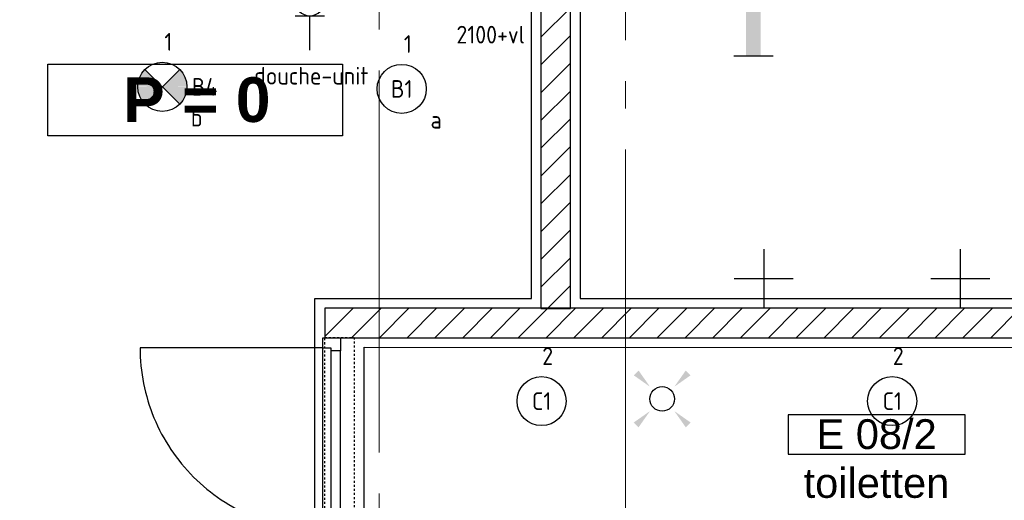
# Model space of a CAD drawing. Header units: millimetres. Extents: x -38031 to 123247, y -16330 to 129979.
# Tile 26 of 235: x 2527 to 7538, y 8731 to 11178. Entities that reach past the tile are written whole.
import ezdxf
from ezdxf.enums import TextEntityAlignment as Align

# ---------------------------------------------------------------- set-up
doc = ezdxf.new("R2010")
doc.units = ezdxf.units.MM
doc.header["$LTSCALE"] = 50
doc.linetypes.add('STYLE_01', pattern=[0.41664, 0.20828, -0.20836])
doc.linetypes.add('STYLE_11', pattern=[5, 3.888855, -0.416718, 0.277786, -0.416641])
for name, color, linetype in [('AB$1A---_ATTRIB035', 8, 'Continuous'), ('AB$1A---_ATTRIB050', 8, 'Continuous'), ('AL$1A---_ALGEMEEN', 8, 'Continuous'), ('AM$1A---_ARCERING', 8, 'Continuous'), ('BOUWKUNDIG', 8, 'Continuous'), ('EL6222--', 3, 'Continuous'), ('EL6311--', 3, 'Continuous'), ('EL6311--NV', 7, 'Continuous')]:
    doc.layers.add(name, color=color, linetype=linetype)
doc.layers.add('stramien', color=1, linetype='STYLE_11', lineweight=15)
doc.styles.add('Arial', font='ARIAL.TTF')
doc.styles.add('Arial (bold)', font='ARIALBD.TTF')
doc.styles.add('BURO-018', font='iso.shx', dxfattribs={"height": 90})
doc.styles.get("Standard").update_dxf_attribs({"font": 'iso.shx'})
pattern_1 = [(45, (-987936.49, -175784.82), (70.710678, -70.710678), [])]

# ---------------------------------------------------------------- blocks, each defined once
blk = doc.blocks.new('E00411')
at = {"color": 0, "linetype": 'Continuous'}
blk.add_circle((0, 0), 1.25, dxfattribs=at)
for points in [[(-2.89, 2.4), (-2.4, 2.89), (-1.24, 1.24)], [(2.4, 2.89), (2.89, 2.4), (1.24, 1.24)], [(-2.4, -2.89), (-2.89, -2.4), (-1.24, -1.24)], [(2.89, -2.4), (2.4, -2.89), (1.24, -1.24)]]:
    blk.add_solid(points, dxfattribs=at)
at = {"color": 0, "linetype": 'Continuous', "style": 'BURO-018'}
for tag, p in [('E_GKAST', (0, 8)), ('E_GROEP', (0, 5)), ('E_SLET1', (4.5, 2)), ('E_GROEP', (0, 0)), ('E_GKAST', (0, 0))]:
    blk.add_attdef(tag, text='', height=1.8, dxfattribs=at).set_placement(p, align=Align.MIDDLE)
at = {"color": 0, "linetype": 'Continuous', "style": 'BURO-018', "flags": 1}
for tag, p in [('E_SGROEP', (4.5, 5)), ('E_MATCODE', (0, 0)), ('E_SGROEP', (0, 0))]:
    blk.add_attdef(tag, text='', height=1.8, dxfattribs=at).set_placement(p, align=Align.MIDDLE)
blk = doc.blocks.new('1115B3A')
at = {"color": 0, "linetype": 'Continuous'}
blk.add_circle((0, 0), 2.5, dxfattribs=at)
at = {"color": 0, "linetype": 'Continuous', "style": 'BURO-018'}
for tag, p in [('E_GKAST', (0, 8)), ('E_GROEP', (0, 5)), ('E_SGROEP', (4.5, 5)), ('E_ARMCODE', (0, 0)), ('E_SLET', (4.5, -1))]:
    blk.add_attdef(tag, text='', height=1.8, dxfattribs=at).set_placement(p, align=Align.MIDDLE)
blk = doc.blocks.new('E00018')
at = {"color": 0, "linetype": 'Continuous'}
for p, q in [((-1.77, -1.77), (1.77, 1.77)), ((1.77, -1.77), (-1.77, 1.77))]:
    blk.add_line(p, q, dxfattribs=at)
at = {"color": 0, "linetype": 'Continuous', "const_width": 2.5}
for points in [[(-0.88, 0.88, -0.198912), (0, 1.25, -0.198912), (0.88, 0.88, -1)], [(-0.88, -0.88, 0.198912), (0, -1.25, 0.198912), (0.88, -0.88, 1)]]:
    blk.add_lwpolyline(points, format="xyb", dxfattribs=at)
blk = doc.blocks.new('1115B3A-NO1')
at = {"color": 0, "linetype": 'Continuous'}
blk.add_circle((0, 0), 2.5, dxfattribs=at)
at = {"color": 0, "zscale": 100}
blk.add_blockref('E00018', (0, 0), dxfattribs=at)
at = {"color": 0, "linetype": 'Continuous', "style": 'BURO-018'}
for tag, p in [('E_GKAST', (0, 8)), ('E_GROEP', (0, 5)), ('E_SGROEP', (4.5, 5)), ('E_ARMCODE', (0, 0)), ('E_SLET', (4.5, -1))]:
    blk.add_attdef(tag, text='', height=1.8, dxfattribs=at).set_placement(p, align=Align.MIDDLE)
blk = doc.blocks.new('1115B61540')
at = {"color": 0}
for p, q in [((-15.4, 2), (-15.4, -2)), ((15.4, 2), (15.4, -2))]:
    blk.add_line(p, q, dxfattribs=at)
at = {"color": 0, "linetype": 'Continuous'}
blk.add_circle((0, 0), 2.5, dxfattribs=at)
at = {"color": 0}
for points in [[(-2.5, 0.75), (-15.4, 0.75), (-2.5, -0.75), (-15.4, -0.75)], [(2.5, 0.75), (15.4, 0.75), (2.5, -0.75), (15.4, -0.75)]]:
    blk.add_solid(points, dxfattribs=at)
at = {"color": 0, "linetype": 'Continuous', "style": 'BURO-018'}
for tag, p in [('E_GKAST', (0, 8)), ('E_GROEP', (0, 5)), ('E_SGROEP', (4.5, 5)), ('E_ARMCODE', (0, 0)), ('E_SLET', (4.5, -3))]:
    blk.add_attdef(tag, text='', height=1.8, dxfattribs=at).set_placement(p, align=Align.MIDDLE)
blk = doc.blocks.new('111304')
at = {"color": 0, "linetype": 'Continuous'}
for p, q in [((-1.5, 4.5), (1.5, 4.5)), ((0, 1), (0, 4.5))]:
    blk.add_line(p, q, dxfattribs=at)
blk.add_arc((0, 6), 1.5, 180, 0, dxfattribs=at)
at = {"color": 0, "linetype": 'Continuous', "style": 'BURO-018'}
for tag, p in [('E_GKAST', (0, 11.5)), ('E_GROEP', (0, 8.5)), ('E_SGROEP', (4.5, 8.5))]:
    blk.add_attdef(tag, text='', height=1.8, dxfattribs=at).set_placement(p, align=Align.MIDDLE)
at = {"color": 0, "linetype": 'Continuous', "style": 'BURO-018', "flags": 1}
for tag, p in [('E_VERMCODE', (13, 8.5)), ('E_MATCODE', (0, 0))]:
    blk.add_attdef(tag, text='', height=1.8, dxfattribs=at).set_placement(p, align=Align.MIDDLE)
blk = doc.blocks.new('Group-18')
at = {"layer": 'AL$1A---_ALGEMEEN', "color": 0}
for points in [[(-54636, -13465), (-54686, -13465), (-54686, -11566), (-56386, -11566), (-56386, -14000), (-56086, -14000), (-56086, -14566), (-51026, -14566), (-51026, -14000), (-50476, -14000), (-50476, -14566), (-50416, -14566), (-50416, -14816), (-50981, -14816), (-50981, -18816), (-46336, -18816), (-46336, -14816), (-49316, -14816), (-49316, -14566), (-46336, -14566), (-46336, -11566), (-54486, -11566), (-54486, -13465), (-54636, -13465)], [(-51229.9, -14817), (-55289.5, -14815.5), (-55289.5, -17730), (-54414, -17730), (-54414, -24818), (-52331, -24818), (-52331, -18816), (-51229.9, -18817), (-51229.9, -14817)]]:
    blk.add_lwpolyline(points, dxfattribs=at)
blk.add_lwpolyline([(-47926, -19066), (-47926, -19066), (-46545.7, -19066), (-46545.7, -22435), (-50126, -22435), (-50126, -20165.9), (-52081, -20165.9), (-52081, -19064.9)], close=True, dxfattribs=at)
blk = doc.blocks.new('32x_hout-mk 810-a')
at = {"color": 0}
blk.add_wipeout([(-20.7, -1023), (-20.7, -11), (-110.7, -11), (-110.7, -1023)], dxfattribs=at).dxf.layer = 'AL$1A---_ALGEMEEN'
at = {"layer": 'AL$1A---_ALGEMEEN', "color": 0}
blk.add_lwpolyline([(-20.7, -1023), (-20.7, -11), (-110.7, -11), (-110.7, -1023)], close=True, dxfattribs=at)
at = {"color": 0}
for points in [[(-20.7, -67), (-20.7, 0), (-110.7, 0), (-110.7, -67)], [(-110.7, -967), (-20.7, -967), (-20.7, -1034), (-110.7, -1034)]]:
    blk.add_wipeout(points, dxfattribs=at).dxf.layer = 'AL$1A---_ALGEMEEN'
at = {"layer": 'AL$1A---_ALGEMEEN', "color": 0}
for points in [[(-20.7, -67), (-20.7, 0), (-110.7, 0), (-110.7, -67)], [(909, -959.2), (908.2, -936.4), (906.8, -913.6), (904.8, -890.8), (902.3, -868.2), (899.2, -845.5), (895.6, -823), (891.4, -800.6), (886.7, -778.2), (881.4, -756), (875.6, -734), (869.2, -712), (862.4, -690.3), (854.9, -668.7), (847, -647.3), (838.5, -626.1), (829.5, -605.1), (820, -584.4), (810, -563.9), (799.5, -543.6), (788.5, -523.6), (777, -503.9), (765, -484.5), (752.6, -465.3), (739.6, -446.5), (726.3, -428), (712.5, -409.8), (698.2, -392), (683.5, -374.5), (668.4, -357.5), (652.8, -340.7), (636.9, -324.4), (620.6, -308.5), (603.8, -292.9), (586.7, -277.8), (569.3, -263.1), (551.5, -248.8), (533.3, -235), (514.8, -221.6), (496, -208.7), (476.8, -196.3), (457.4, -184.3), (437.7, -172.8), (417.7, -161.8), (397.4, -151.3), (376.9, -141.3), (356.2, -131.8), (335.2, -122.8), (314, -114.3), (292.6, -106.4), (271, -98.9), (249.3, -92), (227.3, -85.7), (205.3, -79.9), (183.1, -74.6), (160.7, -69.9), (138.3, -65.7), (115.8, -62.1), (93.1, -59), (70.4, -56.5), (47.7, -54.5), (24.9, -53.1), (2.1, -52.3), (-20.7, -52), (-20.7, -982), (909.3, -982)], [(-110.7, -967), (-20.7, -967), (-20.7, -1034), (-110.7, -1034)]]:
    blk.add_lwpolyline(points, close=True, dxfattribs=at)
at = {"color": 0}
blk.add_wipeout([(-60.7, -52), (-20.7, -52), (-20.7, -982), (-60.7, -982)], dxfattribs=at).dxf.layer = 'AL$1A---_ALGEMEEN'
at = {"layer": 'AL$1A---_ALGEMEEN', "color": 0}
blk.add_lwpolyline([(-60.7, -52), (-20.7, -52), (-20.7, -982), (-60.7, -982)], close=True, dxfattribs=at)
blk = doc.blocks.new('peilmaat plgr')
at = {"layer": 'AL$1A---_ALGEMEEN', "color": 0}
blk.add_lwpolyline([(0, 365), (1500, 365), (1500, 0), (0, 0)], close=True, dxfattribs=at)
at = {"layer": 'AL$1A---_ALGEMEEN', "color": 0, "style": 'Arial (bold)'}
blk.add_attdef('peil', text='', height=227.3, dxfattribs=at).set_placement((741.3, 181.1), align=Align.MIDDLE_CENTER)
at = {"layer": 'AL$1A---_ALGEMEEN', "color": 0, "flags": 1}
blk.add_attdef('onderdeel', (0, -410.6), '', height=227.3, dxfattribs=at)
blk = doc.blocks.new('Group-107')
at = {"layer": 'AL$1A---_ALGEMEEN', "color": 0}
for p, q in [((-49047.5, -18565.9), (-49047.5, -18865.9)), ((-48897.5, -18715.9), (-49197.5, -18715.9))]:
    blk.add_line(p, q, dxfattribs=at)
blk = doc.blocks.new('Group-108')
at = {"layer": 'AL$1A---_ALGEMEEN', "color": 0}
for p, q in [((-50047.5, -18565.9), (-50047.5, -18865.9)), ((-49897.5, -18715.9), (-50197.5, -18715.9))]:
    blk.add_line(p, q, dxfattribs=at)
blk = doc.blocks.new('tekst 9 pts-1')
at = {"layer": 'AL$1A---_ALGEMEEN', "color": 0, "style": 'Arial'}
blk.add_attdef('naam_ruimte', text='', height=151.5, dxfattribs=at).set_placement((0, -41.1), align=Align.TOP_CENTER)
at = {"layer": 'AL$1A---_ALGEMEEN', "color": 0, "flags": 1}
for tag, p in [('oppervlakte', (-617.5, -1003)), ('stramiennummer', (-617.5, -1275.7))]:
    blk.add_attdef(tag, p, '', height=151.5, dxfattribs=at)
blk = doc.blocks.new('ruimtenummer')
at = {"layer": 'AL$1A---_ALGEMEEN', "color": 0, "flags": 1}
for tag, p in [('peil', (-450, -397.1)), ('onderdeel', (-450, -669.8))]:
    blk.add_attdef(tag, p, '', height=151.5, dxfattribs=at)
at = {"color": 0}
blk.add_wipeout([(-450, 100), (450, 100), (450, -100), (-450, -100)], dxfattribs=at).dxf.layer = 'AL$1A---_ALGEMEEN'
at = {"layer": 'AL$1A---_ALGEMEEN', "color": 0}
blk.add_lwpolyline([(-450, 100), (450, 100), (450, -100), (-450, -100)], close=True, dxfattribs=at)
at = {"layer": 'AL$1A---_ALGEMEEN', "color": 0, "style": 'Arial'}
blk.add_attdef('ruimtenummer', text='', height=151.5, dxfattribs=at).set_placement((0, 78), align=Align.TOP_CENTER)
blk = doc.blocks.new('200254 W 210 11-06-2007')
at = {"layer": 'AM$1A---_ARCERING', "linetype": 'Continuous', "lineweight": 5}
h = blk.add_hatch(dxfattribs=at)
h.set_pattern_fill('KALKZANDSTEEN', color=256, scale=50, style=0, pattern_type=2)
h.set_pattern_definition(pattern_1)
h.paths.add_polyline_path([(-31019, -15279.6), (-30869, -15279.6), (-30869, -11179.6), (-31019, -11179.6)])
at = {"layer": 'AL$1A---_ALGEMEEN'}
blk.add_lwpolyline([(-31019, -15279.6), (-30869, -15279.6), (-30869, -11179.6), (-31019, -11179.6)], close=True, dxfattribs=at)
at = {"layer": 'stramien', "ltscale": 10}
for p, q in [((-31842, -41013.6), (-31842, 36216.4)), ((-30589, -38914.6), (-30589, -9964.6))]:
    blk.add_line(p, q, dxfattribs=at)
at = {"layer": 'AL$1A---_ALGEMEEN'}
for name in ['Group-18', 'Group-108', 'Group-107']:
    blk.add_blockref(name, (20162, 3587.4), dxfattribs=at)
ref = blk.add_blockref('peilmaat plgr', (-32029, -14036.1), dxfattribs=dict(at, rotation=180))
ref.add_attrib('peil', 'P = 0', dxfattribs={"layer": 'AB$1A---_ATTRIB050', "height": 227.29, "style": 'Arial (bold)'}).set_placement((-32770.3, -14217.2), align=Align.MIDDLE_CENTER)
ref = blk.add_blockref('tekst 9 pts-1', (-29311.8, -16051.3), dxfattribs=dict(at, xscale=-1))
ref.add_attrib('naam_ruimte', 'toiletten', dxfattribs={"layer": 'AB$1A---_ATTRIB035', "height": 151.52, "style": 'Arial'}).set_placement((-29311.8, -16092.4), align=Align.TOP_CENTER)
at = {"layer": 'AL$1A---_ALGEMEEN', "rotation": 180}
blk.add_blockref('32x_hout-mk 810-a', (-32149.7, -16462.6), dxfattribs=at)
at = {"layer": 'AL$1A---_ALGEMEEN'}
ref = blk.add_blockref('ruimtenummer', (-29310.9, -15921.8), dxfattribs=dict(at, xscale=-1))
ref.add_attrib('ruimtenummer', 'E 08/2', dxfattribs={"layer": 'AB$1A---_ATTRIB035', "height": 151.52, "style": 'Arial'}).set_placement((-29310.9, -15843.8), align=Align.TOP_CENTER)
at = {"layer": 'AM$1A---_ARCERING', "linetype": 'Continuous', "lineweight": 5}
h = blk.add_hatch(dxfattribs=at)
h.set_pattern_fill('KALKZANDSTEEN', color=256, scale=50, style=0, pattern_type=2)
h.set_pattern_definition(pattern_1)
h.paths.add_polyline_path([(-32119, -15278.6), (-32119, -15428.6), (-26124, -15428.6), (-26124, -15278.6)])
at = {"layer": 'AL$1A---_ALGEMEEN'}
blk.add_lwpolyline([(-32119, -15278.6), (-32119, -15428.6), (-26124, -15428.6), (-26124, -15278.6)], close=True, dxfattribs=at)
at = {"layer": 'AL$1A---_ALGEMEEN', "linetype": 'STYLE_01'}
blk.add_lwpolyline([(-32119, -15427.4), (-31969, -15427.4), (-31969, -16462.6), (-32119, -16462.6)], close=True, dxfattribs=at)

msp = doc.modelspace()

# ---------------------------------------------------------------- block references
at = {"layer": 'BOUWKUNDIG'}
msp.add_blockref('200254 W 210 11-06-2007', (36199, 24987.6), dxfattribs=at)

# ---------------------------------------------------------------- next in the draw order: block references
at = {"layer": 'EL6222--'}
ref = msp.add_blockref('111304', (4003.9, 10972.9), dxfattribs=dict(at, xscale=50, yscale=50, zscale=50))
ref.add_attrib('E_GROEP', 'K15', dxfattribs={"layer": '0', "color": 1, "linetype": 'Continuous', "height": 90, "style": 'BURO-018'}).set_placement((3969.5, 11358.1), align=Align.MIDDLE_LEFT)
ref.add_attrib('E_VERMCODE', 'douche-unit', dxfattribs={"layer": '0', "color": 1, "linetype": 'Continuous', "height": 90, "style": 'BURO-018'}).set_placement((4011.2, 10892.4), align=Align.MIDDLE)
at = {"layer": 'EL6311--'}
ref = msp.add_blockref('1115B61540', (6261.1, 11763.5), dxfattribs=dict(at, xscale=50, yscale=50, zscale=50, rotation=90))
ref.add_attrib('E_ARMCODE', 'S1', dxfattribs={"layer": '0', "color": 1, "linetype": 'Continuous', "height": 90, "style": 'BURO-018'}).set_placement((6261.1, 11763.5), align=Align.MIDDLE)
ref.add_attrib('E_GROEP', '3', dxfattribs={"layer": '0', "color": 1, "linetype": 'Continuous', "height": 90, "style": 'BURO-018'}).set_placement((6443.2, 11763.5), align=Align.MIDDLE)
ref = msp.add_blockref('1115B3A', (4471.4, 10825.1), dxfattribs=dict(at, xscale=50, yscale=50, zscale=50, rotation=90))
ref.add_attrib('E_ARMCODE', 'B1', dxfattribs={"layer": '0', "color": 1, "linetype": 'Continuous', "height": 90, "style": 'BURO-018'}).set_placement((4471.4, 10825.1), align=Align.MIDDLE)
ref.add_attrib('E_SLET', 'a', dxfattribs={"layer": '0', "color": 1, "linetype": 'Continuous', "height": 90, "style": 'BURO-018'}).set_placement((4646.4, 10668.3), align=Align.MIDDLE)
ref.add_attrib('E_GROEP', '1', dxfattribs={"layer": '0', "color": 1, "linetype": 'Continuous', "height": 90, "style": 'BURO-018'}).set_placement((4502.5, 11054), align=Align.MIDDLE)
ref = msp.add_blockref('1115B3A', (5183.2, 9236.2), dxfattribs=dict(at, xscale=50, yscale=50, zscale=50, rotation=90))
ref.add_attrib('E_ARMCODE', 'C1', dxfattribs={"layer": '0', "color": 1, "linetype": 'Continuous', "height": 90, "style": 'BURO-018'}).set_placement((5183.2, 9236.2), align=Align.MIDDLE)
ref.add_attrib('E_GROEP', '2', dxfattribs={"layer": '0', "color": 1, "linetype": 'Continuous', "height": 90, "style": 'BURO-018'}).set_placement((5214.2, 9465), align=Align.MIDDLE)
ref = msp.add_blockref('1115B3A', (6967.3, 9236.2), dxfattribs=dict(at, xscale=50, yscale=50, zscale=50, rotation=90))
ref.add_attrib('E_ARMCODE', 'C1', dxfattribs={"layer": '0', "color": 1, "linetype": 'Continuous', "height": 90, "style": 'BURO-018'}).set_placement((6967.3, 9236.2), align=Align.MIDDLE)
ref.add_attrib('E_GROEP', '2', dxfattribs={"layer": '0', "color": 1, "linetype": 'Continuous', "height": 90, "style": 'BURO-018'}).set_placement((6998.3, 9465), align=Align.MIDDLE)
at = {"layer": 'EL6311--', "xscale": 50, "yscale": 50, "zscale": 50, "rotation": 90}
msp.add_blockref('E00411', (5796.8, 9247.3), dxfattribs=at)
at = {"layer": 'EL6311--NV'}
ref = msp.add_blockref('1115B3A-NO1', (3253.2, 10835.7), dxfattribs=dict(at, xscale=50, yscale=50, zscale=50, rotation=90))
ref.add_attrib('E_ARMCODE', 'B4', dxfattribs={"layer": '0', "color": 1, "linetype": 'Continuous', "height": 90, "style": 'BURO-018'}).set_placement((3468.2, 10835.7), align=Align.MIDDLE)
ref.add_attrib('E_SLET', 'b', dxfattribs={"layer": '0', "color": 1, "linetype": 'Continuous', "height": 90, "style": 'BURO-018'}).set_placement((3428.2, 10678.9), align=Align.MIDDLE)
ref.add_attrib('E_GROEP', '1', dxfattribs={"layer": '0', "color": 1, "linetype": 'Continuous', "height": 90, "style": 'BURO-018'}).set_placement((3284.2, 11064.6), align=Align.MIDDLE)

# ---------------------------------------------------------------- next in the draw order: texts
at = {"layer": 'EL6222--', "color": 1, "style": 'BURO-018'}
msp.add_text('2100+vl', height=90, dxfattribs=at).set_placement((4750.1, 11056.4))

doc.saveas('drawing.dxf')
